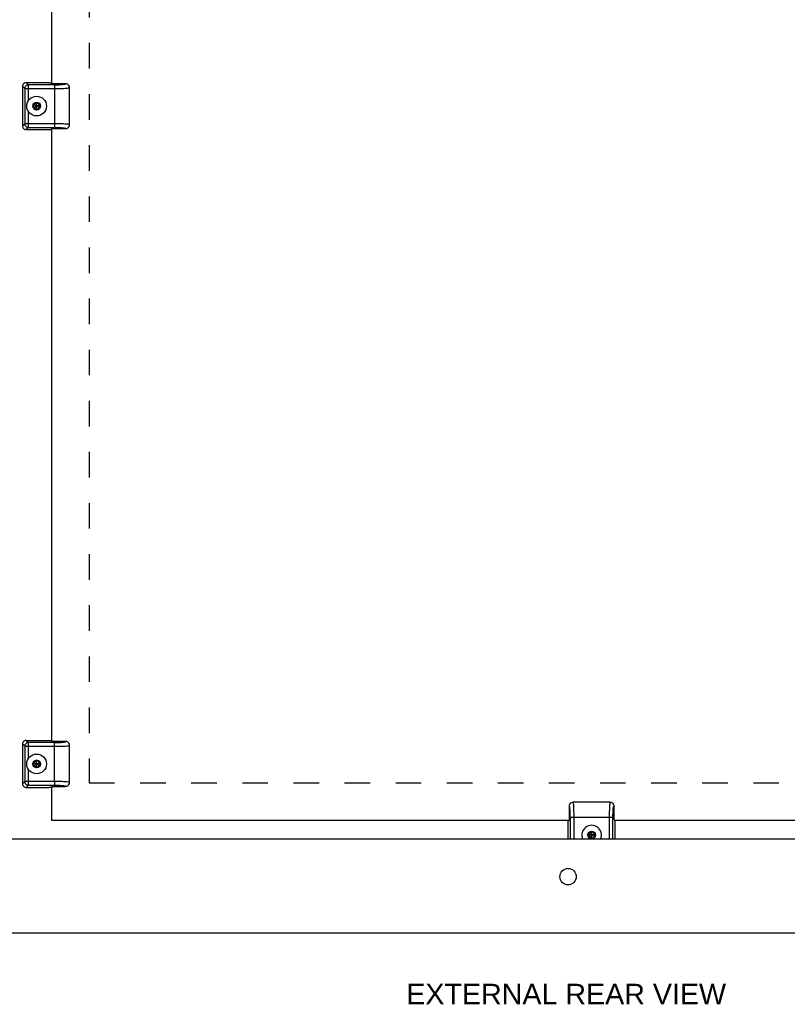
# Model space of a CAD drawing. Header units: inches. Extents: x 0 to 61.8, y 0 to 40.
# Tile 12 of 16: x 41.4 to 51.6, y 8.1 to 21.2. Entities that reach past the tile are written whole.
import ezdxf

# ---------------------------------------------------------------- set-up
doc = ezdxf.new("R2010")
doc.units = ezdxf.units.IN
doc.header["$LTSCALE"] = 3.4
doc.header["$MEASUREMENT"] = 0
doc.linetypes.add('HIDDEN', pattern=[0.2, 0.1, -0.1])
doc.layers.get('0').update_dxf_attribs({"linetype": 'CONTINUOUS'})
for name, color, linetype in [('02___PRT_ALL_AXES', 7, 'CONTINUOUS'), ('DEFAULT_2', 8, 'HIDDEN'), ('DIMENSIONS', 7, 'CONTINUOUS')]:
    doc.layers.add(name, color=color, linetype=linetype)
doc.styles.get("Standard").update_dxf_attribs({"font": 'arial.ttf'})

msp = doc.modelspace()

# ---------------------------------------------------------------- linework, layer by layer
at = {"color": 3, "linetype": 'Continuous'}
for p, q in [((41.7861, 28.5486), (41.7861, 20.3956)), ((41.7861, 19.7986), (41.7861, 11.6456)), ((41.7861, 11.0486), (41.7861, 10.5971)), ((41.7861, 10.5971), (48.6751, 10.5971)), ((49.2721, 10.5971), (56.1611, 10.5971)), ((57.6005, 9.0971), (39.7205, 9.0971))]:
    msp.add_line(p, q, dxfattribs=at)
at = {"color": 7, "linetype": 'Continuous'}
for p, q in [((41.4011, 20.3598), (41.4011, 19.8344)), ((41.4299, 20.331), (41.4011, 20.3598)), ((41.4299, 20.331), (41.4299, 19.8632)), ((41.4299, 20.331), (41.8261, 20.331)), ((41.4509, 20.4096), (41.4797, 20.3808)), ((41.4509, 20.4096), (41.7339, 20.4096)), ((41.4797, 20.1699), (41.4797, 20.3808)), ((41.8261, 20.3808), (41.4797, 20.3808)), ((41.7861, 20.3996), (41.7797, 20.4059)), ((41.9748, 20.3956), (41.7901, 20.3956)), ((41.8261, 20.3808), (41.8261, 19.8134)), ((42.0261, 19.8501), (42.0261, 20.3441)), ((42.0261, 20.344), (42.0261, 20.3441)), ((41.5886, 20.1455), (41.5466, 20.1213)), ((41.5466, 20.1213), (41.5466, 20.0729)), ((41.5466, 20.0729), (41.6305, 20.1213)), ((41.5466, 20.1213), (41.6305, 20.0729)), ((41.5466, 20.0729), (41.5886, 20.0487)), ((41.5886, 20.1428), (41.549, 20.1199)), ((41.549, 20.1199), (41.549, 20.0743)), ((41.549, 20.0743), (41.5886, 20.0514)), ((41.5886, 20.0487), (41.5886, 20.1455)), ((41.6305, 20.1213), (41.5886, 20.1455)), ((41.6281, 20.1199), (41.5886, 20.1428)), ((41.5886, 20.0514), (41.6281, 20.0743)), ((41.5886, 20.0487), (41.6305, 20.0729)), ((41.6281, 20.0743), (41.6281, 20.1199)), ((41.6305, 20.0729), (41.6305, 20.1213)), ((41.4797, 19.8134), (41.4797, 20.0243)), ((41.4011, 19.8344), (41.4299, 19.8632)), ((41.8261, 19.8632), (41.4299, 19.8632)), ((41.4797, 19.8134), (41.4509, 19.7846)), ((41.4509, 19.7846), (41.7339, 19.7846)), ((41.4797, 19.8134), (41.8301, 19.8134)), ((41.7901, 19.7986), (41.9748, 19.7986)), ((41.8301, 19.8134), (41.8344, 19.8134)), ((41.8344, 19.8134), (41.839, 19.8134)), ((41.839, 19.8134), (41.8438, 19.8133)), ((41.8438, 19.8133), (41.8488, 19.8133)), ((41.8488, 19.8133), (41.8541, 19.8132)), ((41.8541, 19.8132), (41.8577, 19.8131)), ((41.8577, 19.8131), (41.8623, 19.813)), ((41.8623, 19.813), (41.8666, 19.8129)), ((41.8666, 19.8129), (41.8705, 19.8128)), ((41.8705, 19.8128), (41.8756, 19.8127)), ((41.8756, 19.8127), (41.88, 19.8125)), ((41.88, 19.8125), (41.8846, 19.8124)), ((41.8846, 19.8124), (41.8879, 19.8122)), ((41.8982, 19.8118), (41.8982, 19.8118)), ((41.8982, 19.8118), (41.9028, 19.8116)), ((41.9028, 19.8116), (41.9071, 19.8113)), ((41.9071, 19.8113), (41.9105, 19.8111)), ((41.9105, 19.8111), (41.9139, 19.8109)), ((41.9139, 19.8109), (41.9179, 19.8107)), ((41.9179, 19.8107), (41.9216, 19.8104)), ((41.9265, 19.81), (41.93, 19.8098)), ((41.93, 19.8098), (41.9322, 19.8096)), ((41.9322, 19.8096), (41.9345, 19.8094)), ((41.9345, 19.8094), (41.9376, 19.8091)), ((42.0261, 19.8501), (42.0261, 19.8501)), ((41.4509, 11.6596), (41.4797, 11.6308)), ((41.4509, 11.6596), (41.7339, 11.6596)), ((41.4299, 11.581), (41.4011, 11.6098)), ((41.4011, 11.6098), (41.4011, 11.0844)), ((41.4299, 11.581), (41.8261, 11.581)), ((41.4299, 11.581), (41.4299, 11.1132)), ((41.8261, 11.6308), (41.4797, 11.6308)), ((41.4797, 11.4199), (41.4797, 11.6308)), ((41.7861, 11.6496), (41.7797, 11.6559)), ((41.9748, 11.6456), (41.7901, 11.6456)), ((41.8261, 11.1132), (41.8261, 11.6308)), ((42.0261, 11.1001), (42.0261, 11.5941)), ((42.0261, 11.594), (42.0261, 11.5941)), ((41.5886, 11.3955), (41.5466, 11.3713)), ((41.6305, 11.3713), (41.5886, 11.3955)), ((41.5886, 11.2987), (41.5886, 11.3955)), ((41.4797, 11.0634), (41.4797, 11.2743)), ((41.5466, 11.3713), (41.6305, 11.3229)), ((41.5466, 11.3713), (41.5466, 11.3229)), ((41.5466, 11.3229), (41.6305, 11.3713)), ((41.5466, 11.3229), (41.5886, 11.2987)), ((41.5886, 11.3928), (41.549, 11.3699)), ((41.549, 11.3699), (41.549, 11.3243)), ((41.549, 11.3243), (41.5886, 11.3014)), ((41.6281, 11.3699), (41.5886, 11.3928)), ((41.5886, 11.3014), (41.6281, 11.3243)), ((41.5886, 11.2987), (41.6305, 11.3229)), ((41.6281, 11.3243), (41.6281, 11.3699)), ((41.6305, 11.3229), (41.6305, 11.3713)), ((41.4011, 11.0844), (41.4299, 11.1132)), ((41.8261, 11.1132), (41.4299, 11.1132)), ((41.4797, 11.0634), (41.4509, 11.0346)), ((41.4509, 11.0346), (41.7339, 11.0346)), ((41.4797, 11.0634), (41.8301, 11.0634)), ((41.7901, 11.0486), (41.9748, 11.0486)), ((41.8261, 11.1132), (41.8261, 11.0794)), ((41.8261, 11.0794), (41.8261, 11.0634)), ((41.8301, 11.0634), (41.8344, 11.0634)), ((41.8344, 11.0634), (41.839, 11.0634)), ((41.839, 11.0634), (41.8438, 11.0633)), ((41.8438, 11.0633), (41.8488, 11.0633)), ((41.8488, 11.0633), (41.8541, 11.0632)), ((41.8541, 11.0632), (41.8577, 11.0631)), ((41.8577, 11.0631), (41.8623, 11.063)), ((41.8623, 11.063), (41.8666, 11.0629)), ((41.8666, 11.0629), (41.8705, 11.0628)), ((41.8705, 11.0628), (41.8756, 11.0627)), ((41.8756, 11.0627), (41.88, 11.0625)), ((41.88, 11.0625), (41.8846, 11.0624)), ((41.8846, 11.0624), (41.8879, 11.0622)), ((41.8982, 11.0618), (41.8982, 11.0618)), ((41.8982, 11.0618), (41.9028, 11.0616)), ((41.9028, 11.0616), (41.9052, 11.0614)), ((41.9052, 11.0614), (41.9084, 11.0613)), ((41.9084, 11.0613), (41.9118, 11.0611)), ((41.9118, 11.0611), (41.9154, 11.0608)), ((41.9154, 11.0608), (41.9191, 11.0606)), ((41.9191, 11.0606), (41.9228, 11.0603)), ((41.9228, 11.0603), (41.9265, 11.06)), ((41.9265, 11.06), (41.93, 11.0598)), ((41.93, 11.0598), (41.9322, 11.0596)), ((41.9322, 11.0596), (41.9345, 11.0594)), ((41.9345, 11.0594), (41.9376, 11.0591)), ((42.0261, 11.1001), (42.0261, 11.1001)), ((48.6751, 10.7858), (48.6751, 10.6011)), ((49.2206, 10.8371), (48.7266, 10.8371)), ((48.7267, 10.8371), (48.7266, 10.8371)), ((49.2206, 10.8371), (49.2206, 10.8371)), ((49.2608, 10.7398), (49.2611, 10.7433)), ((49.2611, 10.7433), (49.2613, 10.7455)), ((49.2613, 10.7455), (49.2616, 10.7486)), ((49.2721, 10.6011), (49.2721, 10.7858)), ((48.6899, 10.6371), (49.2573, 10.6371)), ((48.6899, 10.6371), (48.6899, 10.3471)), ((48.7397, 10.3471), (48.7397, 10.6371)), ((49.2074, 10.6371), (49.2074, 10.3471)), ((49.2573, 10.6548), (49.2574, 10.6598)), ((49.2573, 10.65), (49.2573, 10.6548)), ((49.2573, 10.6454), (49.2573, 10.65)), ((49.2573, 10.6411), (49.2573, 10.6454)), ((49.2573, 10.3471), (49.2573, 10.6411)), ((49.2574, 10.6598), (49.2575, 10.6651)), ((49.2575, 10.6651), (49.2576, 10.6687)), ((49.2576, 10.6734), (49.2577, 10.6776)), ((49.2576, 10.6687), (49.2576, 10.6734)), ((49.2577, 10.6776), (49.2578, 10.6815)), ((49.2578, 10.6815), (49.258, 10.6867)), ((49.258, 10.6867), (49.2581, 10.691)), ((49.2581, 10.691), (49.2583, 10.6957)), ((49.2583, 10.6957), (49.2584, 10.699)), ((49.2589, 10.7092), (49.2591, 10.7139)), ((49.2589, 10.709), (49.2589, 10.7091)), ((49.2589, 10.7091), (49.2589, 10.7091)), ((49.2591, 10.7139), (49.2593, 10.7181)), ((49.2593, 10.7181), (49.2595, 10.7215)), ((49.2595, 10.7215), (49.2597, 10.725)), ((49.2597, 10.725), (49.26, 10.7289)), ((49.26, 10.7289), (49.2603, 10.7327)), ((49.2603, 10.7327), (49.2605, 10.7363)), ((49.2605, 10.7363), (49.2608, 10.7398)), ((48.6611, 10.3471), (48.6611, 10.5449)), ((48.6711, 10.5971), (48.6647, 10.5908)), ((49.2861, 10.3471), (49.2861, 10.5449)), ((48.9736, 10.448), (48.9316, 10.4238)), ((48.9316, 10.4238), (49.0155, 10.3754)), ((48.9316, 10.4238), (48.9316, 10.3754)), ((48.9316, 10.3754), (49.0155, 10.4238)), ((48.9316, 10.3754), (48.9736, 10.3512)), ((48.9736, 10.4453), (48.934, 10.4224)), ((48.934, 10.4224), (48.934, 10.3768)), ((48.934, 10.3768), (48.9736, 10.3539)), ((49.0155, 10.4238), (48.9736, 10.448)), ((48.9736, 10.3512), (48.9736, 10.448)), ((49.0131, 10.4224), (48.9736, 10.4453)), ((48.9736, 10.3539), (49.0131, 10.3768)), ((48.9736, 10.3512), (49.0155, 10.3754)), ((49.0131, 10.3768), (49.0131, 10.4224)), ((49.0155, 10.3754), (49.0155, 10.4238))]:
    msp.add_line(p, q, dxfattribs=at)
for points in [[(41.4157, 20.395), (41.4113, 20.3901), (41.4077, 20.3847), (41.4049, 20.3789), (41.4028, 20.3727), (41.4015, 20.3664), (41.4011, 20.3598)], [(41.4509, 20.4096), (41.4443, 20.4092), (41.438, 20.4079), (41.4318, 20.4058), (41.4259, 20.4029), (41.4206, 20.3993), (41.4157, 20.395)], [(41.4446, 20.3661), (41.4403, 20.3612), (41.4367, 20.3558), (41.4338, 20.35), (41.4317, 20.3438), (41.4304, 20.3374), (41.4299, 20.331)], [(41.4797, 20.3808), (41.4732, 20.3803), (41.4669, 20.379), (41.4607, 20.3769), (41.4549, 20.374), (41.4495, 20.3704), (41.4446, 20.3661)], [(41.7339, 20.4096), (41.7396, 20.4096), (41.7452, 20.4095), (41.7506, 20.4093), (41.7557, 20.4091), (41.7605, 20.4089), (41.765, 20.4085)], [(41.765, 20.4085), (41.769, 20.4082), (41.7723, 20.4078), (41.7752, 20.4074), (41.7774, 20.4069), (41.7789, 20.4064), (41.7797, 20.4059)], [(41.8261, 20.3808), (41.8587, 20.3811), (41.8884, 20.382), (41.9155, 20.3834), (41.9387, 20.3852), (41.9568, 20.3875), (41.9693, 20.39), (41.9752, 20.3927), (41.9748, 20.3956)], [(41.8261, 20.331), (41.8522, 20.3311), (41.8779, 20.3314), (41.9027, 20.332), (41.9262, 20.3327), (41.9479, 20.3337), (41.9675, 20.3348)], [(41.9675, 20.3348), (41.9861, 20.3362), (42.0016, 20.3378), (42.0137, 20.3396), (42.0218, 20.3414), (42.0256, 20.3432), (42.0261, 20.344)], [(42.007, 20.384), (42.0046, 20.3858), (41.9978, 20.39), (41.9904, 20.3931), (41.9827, 20.3949), (41.9748, 20.3956)], [(42.0261, 20.344), (42.024, 20.3582), (42.0184, 20.371), (42.0101, 20.3813), (42.007, 20.384)], [(41.4011, 19.8344), (41.4015, 19.8278), (41.4028, 19.8215), (41.4049, 19.8153), (41.4077, 19.8095), (41.4113, 19.8041), (41.4157, 19.7992)], [(41.4157, 19.7992), (41.4206, 19.7949), (41.4259, 19.7913), (41.4318, 19.7884), (41.438, 19.7863), (41.4443, 19.785), (41.4509, 19.7846)], [(41.4299, 19.8632), (41.4304, 19.8568), (41.4317, 19.8504), (41.4338, 19.8443), (41.4367, 19.8384), (41.4403, 19.833), (41.4446, 19.8281)], [(41.4446, 19.8281), (41.4495, 19.8238), (41.4549, 19.8202), (41.4607, 19.8173), (41.4669, 19.8152), (41.4732, 19.8139), (41.4797, 19.8134)], [(41.9675, 19.8594), (41.948, 19.8605), (41.9266, 19.8614), (41.9038, 19.8622), (41.8795, 19.8627), (41.8534, 19.8631), (41.8261, 19.8632)], [(41.8879, 19.8122), (41.8964, 19.8119), (41.8982, 19.8118)], [(41.9216, 19.8104), (41.9253, 19.8101), (41.9265, 19.81)], [(41.9376, 19.8091), (41.9405, 19.8088), (41.9424, 19.8086), (41.9442, 19.8084), (41.946, 19.8082), (41.9477, 19.808), (41.9494, 19.8078), (41.9512, 19.8075), (41.9528, 19.8073), (41.9545, 19.8071), (41.9561, 19.8068), (41.9577, 19.8066), (41.9592, 19.8063), (41.9607, 19.8061), (41.9621, 19.8058), (41.9635, 19.8056), (41.9648, 19.8053), (41.9661, 19.805), (41.9673, 19.8047), (41.9685, 19.8044), (41.9696, 19.8041), (41.9701, 19.804)], [(42.0261, 19.8501), (42.0257, 19.8509), (42.0221, 19.8527), (42.0143, 19.8545), (42.0023, 19.8563), (41.9866, 19.8579), (41.9675, 19.8594)], [(41.9701, 19.804), (41.9709, 19.8037), (41.9713, 19.8036), (41.9717, 19.8034), (41.9721, 19.8033), (41.9724, 19.8032), (41.9728, 19.803), (41.9731, 19.8029), (41.9734, 19.8028), (41.9737, 19.8026), (41.974, 19.8025), (41.9742, 19.8023), (41.9745, 19.8022), (41.9747, 19.8021), (41.9749, 19.8019), (41.9751, 19.8018), (41.9753, 19.8017), (41.9754, 19.8015), (41.9756, 19.8014), (41.9756, 19.8013), (41.9757, 19.8012)], [(41.9748, 19.7986), (41.9827, 19.7993), (41.9903, 19.8011), (41.9977, 19.8041), (42.0046, 19.8083), (42.0074, 19.8105)], [(41.9759, 19.7997), (41.9759, 19.7997), (41.9759, 19.7997), (41.9759, 19.7997), (41.9759, 19.7996), (41.9758, 19.7995), (41.9756, 19.7993), (41.9753, 19.799), (41.9748, 19.7986)], [(41.9757, 19.8012), (41.9758, 19.8011), (41.9758, 19.8011), (41.9758, 19.801), (41.9759, 19.801), (41.9759, 19.8009), (41.9759, 19.8008), (41.976, 19.8008), (41.976, 19.8007), (41.976, 19.8006), (41.976, 19.8005), (41.9761, 19.8005), (41.9761, 19.8004), (41.9761, 19.8003), (41.9761, 19.8002), (41.9761, 19.8002), (41.976, 19.8001), (41.976, 19.8), (41.976, 19.7999), (41.976, 19.7998), (41.9759, 19.7998), (41.9759, 19.7997), (41.9759, 19.7997), (41.9759, 19.7997)], [(42.0074, 19.8104), (42.0103, 19.813), (42.0185, 19.8233), (42.0241, 19.8361), (42.0261, 19.8501)], [(41.4509, 11.6596), (41.4443, 11.6592), (41.438, 11.6579), (41.4318, 11.6558), (41.4259, 11.6529), (41.4206, 11.6493), (41.4157, 11.645)], [(41.7339, 11.6596), (41.7396, 11.6596), (41.7452, 11.6595), (41.7506, 11.6593), (41.7557, 11.6591), (41.7605, 11.6589), (41.765, 11.6585)], [(41.765, 11.6585), (41.769, 11.6582), (41.7723, 11.6578), (41.7752, 11.6574), (41.7774, 11.6569), (41.7789, 11.6564), (41.7797, 11.6559)], [(41.4157, 11.645), (41.4113, 11.6401), (41.4077, 11.6347), (41.4049, 11.6289), (41.4028, 11.6227), (41.4015, 11.6164), (41.4011, 11.6098)], [(41.4446, 11.6161), (41.4403, 11.6112), (41.4367, 11.6058), (41.4338, 11.6), (41.4317, 11.5938), (41.4304, 11.5874), (41.4299, 11.581)], [(41.4797, 11.6308), (41.4732, 11.6303), (41.4669, 11.629), (41.4607, 11.6269), (41.4549, 11.624), (41.4495, 11.6204), (41.4446, 11.6161)], [(41.8261, 11.6308), (41.8587, 11.6311), (41.8884, 11.632), (41.9155, 11.6334), (41.9387, 11.6352), (41.9568, 11.6375), (41.9693, 11.64), (41.9752, 11.6427), (41.9748, 11.6456)], [(41.8261, 11.581), (41.8522, 11.5811), (41.8779, 11.5814), (41.9027, 11.582), (41.9262, 11.5827), (41.9479, 11.5837), (41.9675, 11.5848)], [(41.9675, 11.5848), (41.9861, 11.5862), (42.0016, 11.5878), (42.0137, 11.5896), (42.0218, 11.5914), (42.0256, 11.5932), (42.0261, 11.594)], [(42.007, 11.634), (42.0046, 11.6358), (41.9978, 11.64), (41.9904, 11.6431), (41.9827, 11.6449), (41.9748, 11.6456)], [(42.0261, 11.594), (42.024, 11.6082), (42.0184, 11.621), (42.0101, 11.6313), (42.007, 11.634)], [(41.4011, 11.0844), (41.4015, 11.0778), (41.4028, 11.0715), (41.4049, 11.0653), (41.4077, 11.0595), (41.4113, 11.0541), (41.4157, 11.0492)], [(41.4157, 11.0492), (41.4206, 11.0449), (41.4259, 11.0413), (41.4318, 11.0384), (41.438, 11.0363), (41.4443, 11.035), (41.4509, 11.0346)], [(41.4299, 11.1132), (41.4304, 11.1068), (41.4317, 11.1004), (41.4338, 11.0943), (41.4367, 11.0884), (41.4403, 11.083), (41.4446, 11.0781)], [(41.4446, 11.0781), (41.4495, 11.0738), (41.4549, 11.0702), (41.4607, 11.0673), (41.4669, 11.0652), (41.4732, 11.0639), (41.4797, 11.0634)], [(41.9675, 11.1094), (41.948, 11.1105), (41.9266, 11.1114), (41.9038, 11.1122), (41.8795, 11.1127), (41.8534, 11.1131), (41.8261, 11.1132)], [(41.8879, 11.0622), (41.8964, 11.0619), (41.8982, 11.0618)], [(41.9376, 11.0591), (41.9405, 11.0588), (41.9424, 11.0586), (41.9442, 11.0584), (41.946, 11.0582), (41.9477, 11.058), (41.9494, 11.0578), (41.9512, 11.0575), (41.9528, 11.0573), (41.9545, 11.0571), (41.9561, 11.0568), (41.9577, 11.0566), (41.9592, 11.0563), (41.9607, 11.0561), (41.9621, 11.0558), (41.9635, 11.0556), (41.9648, 11.0553), (41.9661, 11.055), (41.9673, 11.0547), (41.9685, 11.0544), (41.9696, 11.0541), (41.9701, 11.054)], [(42.0261, 11.1001), (42.0257, 11.1009), (42.0221, 11.1027), (42.0143, 11.1045), (42.0023, 11.1063), (41.9866, 11.1079), (41.9675, 11.1094)], [(41.9701, 11.054), (41.9709, 11.0537), (41.9713, 11.0536), (41.9717, 11.0534), (41.9721, 11.0533), (41.9724, 11.0532), (41.9728, 11.053), (41.9731, 11.0529), (41.9734, 11.0528), (41.9737, 11.0526), (41.974, 11.0525), (41.9742, 11.0523), (41.9745, 11.0522), (41.9747, 11.0521), (41.9749, 11.0519), (41.9751, 11.0518), (41.9753, 11.0517), (41.9754, 11.0515), (41.9756, 11.0514), (41.9756, 11.0513), (41.9757, 11.0512)], [(41.9748, 11.0486), (41.9827, 11.0493), (41.9903, 11.0511), (41.9977, 11.0541), (42.0046, 11.0583), (42.0074, 11.0605)], [(41.9759, 11.0497), (41.9759, 11.0497), (41.9759, 11.0497), (41.9759, 11.0497), (41.9759, 11.0496), (41.9758, 11.0495), (41.9756, 11.0493), (41.9753, 11.049), (41.9748, 11.0486)], [(41.9757, 11.0512), (41.9758, 11.0511), (41.9758, 11.0511), (41.9758, 11.051), (41.9759, 11.051), (41.9759, 11.0509), (41.9759, 11.0508), (41.976, 11.0508), (41.976, 11.0507), (41.976, 11.0506), (41.976, 11.0505), (41.9761, 11.0505), (41.9761, 11.0504), (41.9761, 11.0503), (41.9761, 11.0502), (41.9761, 11.0502), (41.976, 11.0501), (41.976, 11.05), (41.976, 11.0499), (41.976, 11.0498), (41.9759, 11.0498), (41.9759, 11.0497), (41.9759, 11.0497), (41.9759, 11.0497)], [(42.0074, 11.0604), (42.0103, 11.063), (42.0185, 11.0733), (42.0241, 11.0861), (42.0261, 11.1001)], [(48.6867, 10.818), (48.6849, 10.8157), (48.6807, 10.8088), (48.6776, 10.8014), (48.6757, 10.7938), (48.6751, 10.7858)], [(48.6899, 10.6371), (48.6896, 10.6698), (48.6887, 10.6994), (48.6873, 10.7265), (48.6854, 10.7497), (48.6832, 10.7678), (48.6806, 10.7804), (48.678, 10.7863), (48.6751, 10.7858)], [(48.7266, 10.8371), (48.7125, 10.8351), (48.6997, 10.8294), (48.6894, 10.8211), (48.6867, 10.818)], [(48.7359, 10.7785), (48.7344, 10.7971), (48.7329, 10.8127), (48.7311, 10.8247), (48.7293, 10.8328), (48.7275, 10.8367), (48.7267, 10.8371)], [(48.7397, 10.6371), (48.7396, 10.6632), (48.7392, 10.6889), (48.7387, 10.7137), (48.7379, 10.7372), (48.737, 10.7589), (48.7359, 10.7785)], [(49.2113, 10.7785), (49.2102, 10.759), (49.2092, 10.7376), (49.2085, 10.7148), (49.2079, 10.6906), (49.2076, 10.6644), (49.2075, 10.6371)], [(49.2206, 10.8371), (49.2197, 10.8367), (49.218, 10.8331), (49.2161, 10.8253), (49.2144, 10.8133), (49.2128, 10.7977), (49.2113, 10.7785)], [(49.2602, 10.8184), (49.2576, 10.8213), (49.2473, 10.8295), (49.2345, 10.8351), (49.2206, 10.8371)], [(49.2721, 10.7858), (49.2714, 10.7938), (49.2696, 10.8014), (49.2665, 10.8087), (49.2624, 10.8156), (49.2602, 10.8184)], [(49.2616, 10.7486), (49.2619, 10.7515), (49.2621, 10.7534), (49.2623, 10.7552), (49.2625, 10.757), (49.2627, 10.7587), (49.2629, 10.7605), (49.2631, 10.7622), (49.2634, 10.7639), (49.2636, 10.7655), (49.2638, 10.7671), (49.2641, 10.7687), (49.2643, 10.7702), (49.2646, 10.7717), (49.2648, 10.7731), (49.2651, 10.7745), (49.2654, 10.7759), (49.2657, 10.7771), (49.266, 10.7784), (49.2663, 10.7796), (49.2666, 10.7806), (49.2667, 10.7811)], [(49.2667, 10.7811), (49.267, 10.7819), (49.2671, 10.7823), (49.2672, 10.7827), (49.2674, 10.7831), (49.2675, 10.7834), (49.2676, 10.7838), (49.2678, 10.7841), (49.2679, 10.7844), (49.268, 10.7847), (49.2682, 10.785), (49.2683, 10.7852), (49.2685, 10.7855), (49.2686, 10.7857), (49.2687, 10.7859), (49.2689, 10.7861), (49.269, 10.7863), (49.2692, 10.7865), (49.2693, 10.7866), (49.2694, 10.7866), (49.2695, 10.7867)], [(49.2695, 10.7867), (49.2695, 10.7868), (49.2696, 10.7868), (49.2697, 10.7869), (49.2697, 10.7869), (49.2698, 10.7869), (49.2698, 10.787), (49.2699, 10.787), (49.27, 10.787), (49.2701, 10.7871), (49.2701, 10.7871), (49.2702, 10.7871), (49.2703, 10.7871), (49.2704, 10.7871), (49.2704, 10.7871), (49.2705, 10.7871), (49.2706, 10.7871), (49.2707, 10.7871), (49.2708, 10.787), (49.2709, 10.787), (49.2709, 10.787), (49.2709, 10.787), (49.271, 10.787), (49.271, 10.787)], [(49.271, 10.787), (49.271, 10.7869), (49.271, 10.7869), (49.271, 10.7869), (49.271, 10.7869), (49.2712, 10.7868), (49.2714, 10.7867), (49.2717, 10.7863), (49.2721, 10.7858)], [(49.2584, 10.699), (49.2588, 10.7074), (49.2589, 10.709)], [(49.2589, 10.7091), (49.2589, 10.7092), (49.2589, 10.7092)], [(48.6611, 10.5449), (48.6611, 10.5507), (48.6612, 10.5562), (48.6613, 10.5616), (48.6616, 10.5668), (48.6618, 10.5716), (48.6621, 10.576)], [(48.6621, 10.576), (48.6625, 10.58), (48.6629, 10.5834), (48.6633, 10.5862), (48.6638, 10.5884), (48.6642, 10.5899), (48.6647, 10.5908)]]:
    msp.add_lwpolyline(points, dxfattribs=at)
for centre, radius in [((41.5886, 20.0971), 0.131), ((41.5886, 20.0971), 0.0514), ((41.5886, 11.3471), 0.131), ((41.5886, 11.3471), 0.0514), ((48.9736, 10.3996), 0.0514)]:
    msp.add_circle(centre, radius, dxfattribs=at)
msp.add_arc((48.9736, 10.3996), 0.131, 336.37282, 203.62718, dxfattribs=at)
for centre, major_axis in [((41.7339, 19.7886), (0.046, 0)), ((41.7339, 11.0386), (0.046, 0)), ((49.282, 10.5449), (0, 0.046))]:
    msp.add_ellipse(centre, major_axis=major_axis, ratio=0.0874887, start_param=-1.5707963, end_param=-0.0872665, dxfattribs=at)
at = {"layer": '02___PRT_ALL_AXES', "color": 3, "linetype": 'Continuous'}
msp.add_line((56.4105, 10.3471), (40.9105, 10.3471), dxfattribs=at)
msp.add_circle((48.6605, 9.8471), 0.109, dxfattribs=at)
at = {"layer": 'DEFAULT_2', "color": 8, "linetype": 'HIDDEN'}
for p, q in [((42.2861, 29.0971), (42.2861, 11.0971)), ((42.2861, 11.0971), (55.6611, 11.0971))]:
    msp.add_line(p, q, dxfattribs=at)

# ---------------------------------------------------------------- texts
at = {"layer": 'DIMENSIONS', "color": 2, "linetype": 'Continuous', "insert": (48.6344, 8.422), "char_height": 0.272727, "width": 4.246029, "attachment_point": 2, "line_spacing_factor": 0.9}
msp.add_mtext('EXTERNAL REAR VIEW', dxfattribs=at)

doc.saveas('drawing.dxf')
